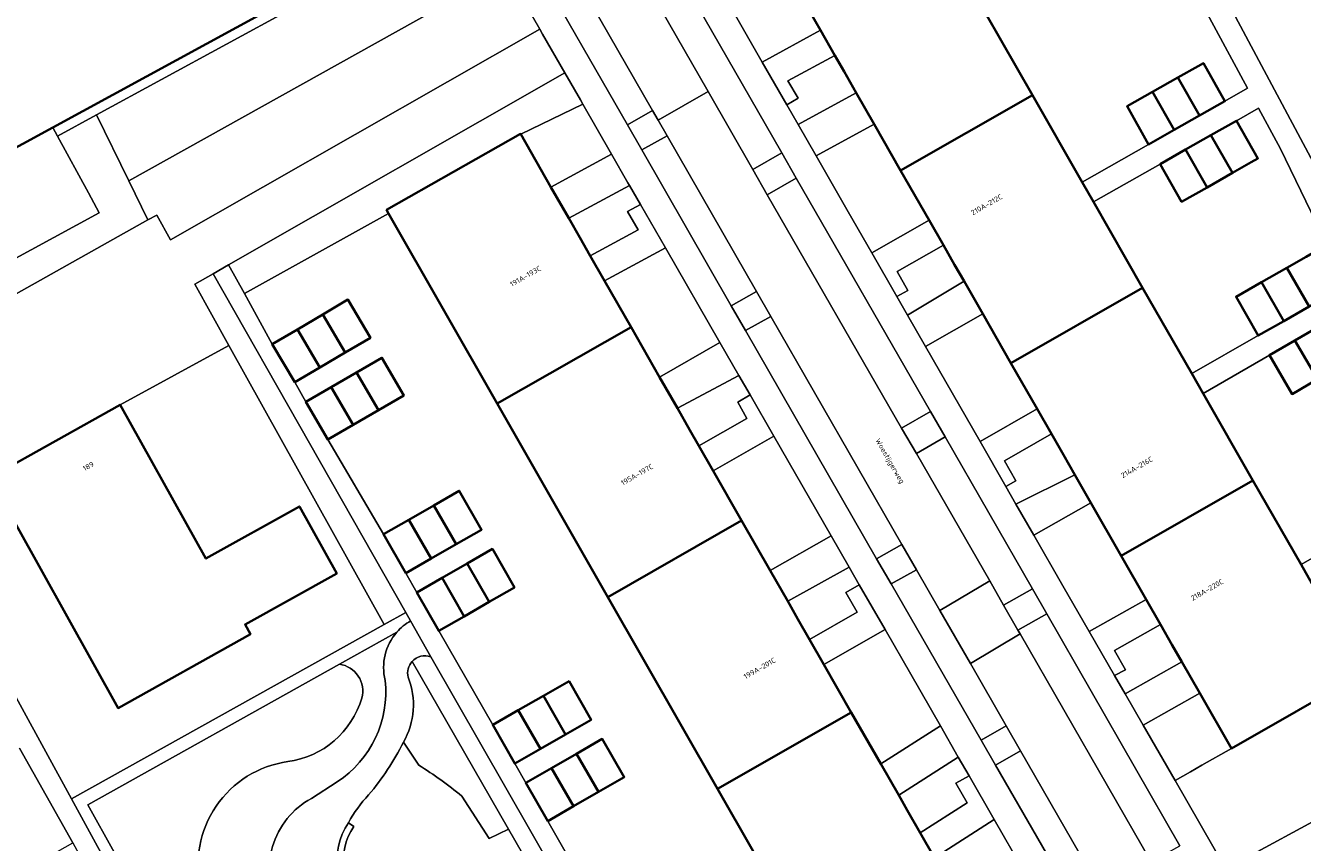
# Model space of a CAD drawing. Header units: metres. Extents: x 154586 to 156144, y 460369 to 462495.
# Tile 10 of 25: x 155165 to 155253, y 461432 to 461488. Entities that reach past the tile are written whole.
import ezdxf
from ezdxf.enums import TextEntityAlignment as Align

# ---------------------------------------------------------------- set-up
doc = ezdxf.new("R2010")
doc.units = ezdxf.units.M
for name, color, linetype, lineweight in [('B-WE-GR-BEPLANTING_CULTUUR_BODEMBEDEKKER-GV', 90, 'Continuous', 18), ('B-WE-GR-BEPLANTING_CULTUUR_HEESTERS-GV', 90, 'Continuous', 18), ('B-WE-GR-GROENVOORZIENING-GV', 80, 'Continuous', 18), ('B-WE-GR-HAAG-GV', 90, 'Continuous', 13), ('B-WE-IE-TERREINAFSCHEIDING_KUNSTMATIG_HEKWERK-G', 20, 'IE-TERREINAFSCHEIDING_KUNSTMATIG-SO', 18), ('B-WE-OG-BEBOUWING-GV', 7, 'Continuous', 35), ('B-WE-OG-BEBOUWING-T18', 10, 'Continuous', 18), ('B-WE-OG-TERREIN_BEGROEID-GV', 7, 'Continuous', 18), ('B-WE-OG-TERREIN_ERF-GV', 7, 'Continuous', 18), ('B-WE-OG-TOPOGRAFIE-T18', 10, 'Continuous', 18), ('B-WE-VH-GESLOTENVERHARDING_BETON-GV', 10, 'Continuous', 18), ('B-WE-VH-VERHARDING_BETONSTRAATSTEEN-GV', 7, 'Continuous', 18), ('B-WE-VH-VERHARDING_SIERBESTRATING-GV', 7, 'Continuous', 18), ('B-WE-VH-VERHARDING_STRAATBAKSTEEN-GV', 252, 'Continuous', 18), ('B-WE-VH-VERHARDING_TEGEL-GV', 252, 'Continuous', 18)]:
    doc.layers.add(name, color=color, linetype=linetype, lineweight=lineweight)
doc.styles.add('NLCS-ISO-M200-T18', font='NLCS-ISO.ttf', dxfattribs={"height": 0.36})
doc.linetypes.add('IE-TERREINAFSCHEIDING_KUNSTMATIG-SO', pattern='A,4,[82,NLCS.SHX,S=0.75,R=90,X=0,Y=0],4,-2', length=10)

msp = doc.modelspace()

# ---------------------------------------------------------------- linework, layer by layer
at = {"layer": 'B-WE-GR-BEPLANTING_CULTUUR_BODEMBEDEKKER-GV', "flags": 128}
for points in [[(155187.546, 461502.233), (155194.3, 461490.153), (155171.794, 461477.57), (155173.123, 461474.86), (155173.731, 461475.201), (155174.689, 461473.492), (155200.292, 461488.083), (155191.052, 461504.189)], [(155169.549, 461482.151), (155171.794, 461477.57), (155194.3, 461490.153), (155187.546, 461502.233), (155184.778, 461500.688), (155189.305, 461492.338), (155187.81, 461491.527), (155187.572, 461491.967)], [(155219.745, 461488.013), (155217.658, 461491.661), (155217.533, 461491.589), (155215.689, 461490.535), (155213.657, 461489.373), (155215.701, 461485.816)], [(155198.961, 461480.812), (155201.056, 461477.146), (155205.255, 461479.432), (155203.276, 461482.882)], [(155169.549, 461482.151), (155166.849, 461480.677), (155168.998, 461476.735), (155169.747, 461475.36), (155136.198, 461457.122), (155137.482, 461454.766), (155138.079, 461453.672), (155158.124, 461464.418), (155157.266, 461465.969), (155173.123, 461474.86), (155171.794, 461477.57)], [(155225.3, 461478.299), (155223.469, 461481.501), (155219.438, 461479.311), (155221.675, 461475.417), (155223.302, 461472.582), (155227.271, 461474.853)], [(155206.612, 461467.424), (155208.587, 461463.969), (155212.771, 461466.361), (155208.994, 461472.928), (155204.778, 461470.633)], [(155232.943, 461464.938), (155230.995, 461468.343), (155227.034, 461466.077), (155230.806, 461459.501), (155234.759, 461461.762)], [(155214.279, 461454.01), (155216.258, 461450.548), (155220.48, 461452.961), (155216.511, 461459.86), (155212.308, 461457.458)], [(155240.585, 461451.576), (155238.482, 461455.252), (155234.538, 461452.996), (155236.55, 461449.488), (155238.372, 461446.323), (155242.314, 461448.552)], [(155221.879, 461440.713), (155223.924, 461437.135), (155228.055, 461439.784), (155226.001, 461443.363), (155224.22, 461446.46), (155219.98, 461444.036)], [(155248.227, 461438.214), (155246.038, 461442.042), (155242.113, 461439.823), (155244.324, 461435.981), (155245.395, 461436.594), (155246.192, 461437.05)], [(155227.65, 461430.615), (155229.479, 461427.416), (155231.525, 461428.585), (155233.753, 461429.859), (155231.793, 461433.272)]]:
    msp.add_lwpolyline(points, close=True, dxfattribs=at)
at = {"layer": 'B-WE-GR-BEPLANTING_CULTUUR_HEESTERS-GV', "flags": 128}
for points in [[(155186.395, 461444.053), (155168.955, 461434.312), (155176.264, 461421.167)], [(155194.872, 461434.91), (155196.786, 461431.975), (155198.121, 461432.606), (155191.434, 461444.243)], [(155190.833, 461438.639), (155191.902, 461437.052)]]:
    msp.add_lwpolyline(points, dxfattribs=at)
at = {"layer": 'B-WE-GR-BEPLANTING_CULTUUR_HEESTERS-GV'}
for points in [[(155187.947, 461441.707, 0.450996), (155186.395, 461444.053)], [(155191.434, 461444.243, 0.249891), (155191.16, 461443.155)], [(155191.16, 461443.155, -0.227848), (155190.833, 461438.639)], [(155182.816, 461437.299, 0.296352), (155187.947, 461441.707)], [(155176.787, 461428.452, -0.442472), (155182.816, 461437.299)], [(155191.902, 461437.052, -0.031683), (155194.872, 461434.91)]]:
    msp.add_lwpolyline(points, format="xyb", dxfattribs=at)
at = {"layer": 'B-WE-GR-GROENVOORZIENING-GV', "flags": 128}
for points in [[(155220.738, 461486.277), (155219.745, 461488.013), (155215.701, 461485.816), (155217.41, 461482.841), (155218.198, 461483.299), (155217.49, 461484.512)], [(155223.469, 461481.501), (155222.228, 461483.671), (155218.192, 461481.479), (155219.438, 461479.311)], [(155209.107, 461480.691), (155208.485, 461481.776), (155208.102, 461482.446), (155206.357, 461481.461), (155207.355, 461479.721)], [(155201.056, 461477.146), (155202.296, 461474.976), (155206.5, 461477.263), (155206.4, 461477.436), (155205.255, 461479.432)], [(155218.062, 461477.771), (155217.07, 461479.515), (155215.058, 461478.355), (155216.057, 461476.606)], [(155203.785, 461472.37), (155204.778, 461470.633), (155208.994, 461472.928), (155207.267, 461475.93), (155206.374, 461475.446), (155207.099, 461474.174)], [(155228.264, 461473.117), (155227.271, 461474.853), (155223.302, 461472.582), (155225.037, 461469.557), (155225.803, 461469.978), (155225.055, 461471.281)], [(155177.632, 461471.134), (155176.372, 461470.415), (155178.739, 461466.154), (155189.486, 461446.81), (155191.004, 461447.636)], [(155230.995, 461468.343), (155229.698, 461470.611), (155225.787, 461468.249), (155227.034, 461466.077)], [(155216.308, 461468.161), (155215.31, 461469.898), (155213.549, 461468.909), (155214.554, 461467.186)], [(155208.587, 461463.969), (155209.827, 461461.799), (155214.091, 461464.067), (155212.771, 461466.361)], [(155211.316, 461459.195), (155212.308, 461457.458), (155216.511, 461459.86), (155214.864, 461462.724), (155214.006, 461462.219), (155214.647, 461461.098)], [(155225.359, 461460.412), (155226.394, 461458.668), (155228.384, 461459.83), (155227.369, 461461.579)], [(155235.752, 461460.026), (155234.759, 461461.762), (155230.806, 461459.501), (155232.597, 461456.378), (155233.293, 461456.761), (155232.493, 461458.162)], [(155238.482, 461455.252), (155237.374, 461457.189), (155233.297, 461455.159), (155234.538, 461452.996)], [(155216.258, 461450.548), (155217.472, 461448.424), (155221.727, 461450.794), (155220.48, 461452.961)], [(155223.638, 461451.361), (155224.649, 461449.623), (155226.402, 461450.6), (155225.393, 461452.354)], [(155218.987, 461445.773), (155219.98, 461444.036), (155224.22, 461446.46), (155222.436, 461449.561), (155221.502, 461449.037), (155222.287, 461447.659)], [(155235.432, 461447.555), (155234.435, 461449.28), (155232.438, 461448.155), (155233.434, 461446.423)], [(155243.307, 461446.816), (155242.314, 461448.552), (155238.372, 461446.323), (155240.135, 461443.259), (155240.893, 461443.66), (155240.12, 461445.014)], [(155246.038, 461442.042), (155244.797, 461444.212), (155240.866, 461441.99), (155242.113, 461439.823)], [(155223.924, 461437.135), (155225.166, 461434.962), (155229.301, 461437.613), (155228.055, 461439.784)], [(155233.615, 461438.055), (155232.618, 461439.787), (155230.877, 461438.791), (155231.868, 461437.057)], [(155226.656, 461432.354), (155227.65, 461430.615), (155231.793, 461433.272), (155230.048, 461436.313), (155229.126, 461435.801), (155229.906, 461434.438)]]:
    msp.add_lwpolyline(points, close=True, dxfattribs=at)
for points in [[(155191.332, 461447.058), (155191.004, 461447.636), (155189.486, 461446.81), (155167.83, 461434.715), (155182.29, 461408.194)], [(155183.076, 461408.678), (155179.674, 461415.034), (155176.264, 461421.167), (155168.955, 461434.312), (155186.395, 461444.053), (155190.378, 461446.277)], [(155189.597, 461406.308), (155210.069, 461414.278), (155192.726, 461444.567)], [(155191.434, 461444.243), (155198.121, 461432.606), (155201.644, 461426.475), (155208.225, 461415.022), (155201.601, 461412.281), (155198.537, 461411.013), (155189.137, 461407.124)]]:
    msp.add_lwpolyline(points, dxfattribs=at)
at = {"layer": 'B-WE-GR-GROENVOORZIENING-GV'}
for points in [[(155190.378, 461446.277, -0.082463), (155191.332, 461447.058)], [(155192.726, 461444.567, 0.304807), (155191.434, 461444.243)]]:
    msp.add_lwpolyline(points, format="xyb", dxfattribs=at)
at = {"layer": 'B-WE-GR-HAAG-GV', "flags": 128}
for points in [[(155220.738, 461486.277), (155219.745, 461488.013), (155215.701, 461485.816), (155217.41, 461482.841), (155218.198, 461483.299), (155217.49, 461484.512)], [(155223.469, 461481.501), (155222.228, 461483.671), (155218.192, 461481.479), (155219.438, 461479.311)], [(155201.056, 461477.146), (155202.296, 461474.976), (155206.5, 461477.263), (155206.4, 461477.436), (155205.255, 461479.432)], [(155203.785, 461472.37), (155204.778, 461470.633), (155208.994, 461472.928), (155207.267, 461475.93), (155206.374, 461475.446), (155207.099, 461474.174)], [(155228.264, 461473.117), (155227.271, 461474.853), (155223.302, 461472.582), (155225.037, 461469.557), (155225.803, 461469.978), (155225.055, 461471.281)], [(155177.632, 461471.134), (155176.372, 461470.415), (155178.739, 461466.154), (155189.486, 461446.81), (155191.004, 461447.636)], [(155230.995, 461468.343), (155229.698, 461470.611), (155225.787, 461468.249), (155227.034, 461466.077)], [(155208.587, 461463.969), (155209.827, 461461.799), (155214.091, 461464.067), (155212.771, 461466.361)], [(155211.316, 461459.195), (155212.308, 461457.458), (155216.511, 461459.86), (155214.864, 461462.724), (155214.006, 461462.219), (155214.647, 461461.098)], [(155235.752, 461460.026), (155234.759, 461461.762), (155230.806, 461459.501), (155232.597, 461456.378), (155233.293, 461456.761), (155232.493, 461458.162)], [(155238.482, 461455.252), (155237.374, 461457.189), (155233.297, 461455.159), (155234.538, 461452.996)], [(155216.258, 461450.548), (155217.472, 461448.424), (155221.727, 461450.794), (155220.48, 461452.961)], [(155218.987, 461445.773), (155219.98, 461444.036), (155224.22, 461446.46), (155222.436, 461449.561), (155221.502, 461449.037), (155222.287, 461447.659)], [(155243.307, 461446.816), (155242.314, 461448.552), (155238.372, 461446.323), (155240.135, 461443.259), (155240.893, 461443.66), (155240.12, 461445.014)], [(155246.038, 461442.042), (155244.797, 461444.212), (155240.866, 461441.99), (155242.113, 461439.823)], [(155223.924, 461437.135), (155225.166, 461434.962), (155229.301, 461437.613), (155228.055, 461439.784)], [(155226.656, 461432.354), (155227.65, 461430.615), (155231.793, 461433.272), (155230.048, 461436.313), (155229.126, 461435.801), (155229.906, 461434.438)]]:
    msp.add_lwpolyline(points, close=True, dxfattribs=at)
for points in [[(155191.332, 461447.058), (155191.004, 461447.636), (155189.486, 461446.81), (155167.83, 461434.715), (155182.29, 461408.194)], [(155183.076, 461408.678), (155179.674, 461415.034), (155176.264, 461421.167), (155168.955, 461434.312), (155186.395, 461444.053), (155190.378, 461446.277)], [(155189.597, 461406.308), (155210.069, 461414.278), (155192.726, 461444.567)], [(155191.434, 461444.243), (155198.121, 461432.606), (155201.644, 461426.475), (155208.225, 461415.022), (155201.601, 461412.281), (155198.537, 461411.013), (155189.137, 461407.124)]]:
    msp.add_lwpolyline(points, dxfattribs=at)
at = {"layer": 'B-WE-GR-HAAG-GV'}
for points in [[(155190.378, 461446.277, -0.082463), (155191.332, 461447.058)], [(155192.726, 461444.567, 0.304807), (155191.434, 461444.243)]]:
    msp.add_lwpolyline(points, format="xyb", dxfattribs=at)
at = {"layer": 'B-WE-IE-TERREINAFSCHEIDING_KUNSTMATIG_HEKWERK-G', "flags": 128}
for points in [[(155166.518, 461481.285), (155166.849, 461480.677)], [(155166.849, 461480.677), (155168.998, 461476.735)], [(155168.998, 461476.735), (155169.747, 461475.36), (155136.198, 461457.122)], [(155179.808, 461469.765), (155189.807, 461475.304)], [(155189.486, 461446.81), (155167.83, 461434.715)]]:
    msp.add_lwpolyline(points, dxfattribs=at)
at = {"layer": 'B-WE-OG-BEBOUWING-GV', "flags": 128}
for points in [[(155223.469, 461481.501), (155225.3, 461478.299), (155234.432, 461483.523), (155231.18, 461489.209), (155230.376, 461490.615), (155226.79, 461496.884), (155217.658, 461491.661), (155219.745, 461488.013), (155220.738, 461486.277), (155221.383, 461485.149), (155222.228, 461483.671)], [(155244.524, 461484.741), (155246.019, 461482.101), (155247.782, 461483.099), (155246.286, 461485.739), (155245.918, 461485.531)], [(155246.019, 461482.101), (155244.524, 461484.741), (155242.761, 461483.743), (155244.256, 461481.102)], [(155227.271, 461474.853), (155228.264, 461473.117), (155229.041, 461471.759), (155229.698, 461470.611), (155230.995, 461468.343), (155232.943, 461464.938), (155242.075, 461470.161), (155238.672, 461476.11), (155237.881, 461477.493), (155234.432, 461483.523), (155225.3, 461478.299)], [(155242.493, 461480.104), (155244.256, 461481.102), (155242.761, 461483.743), (155240.998, 461482.745)], [(155246.814, 461480.742), (155248.303, 461478.125), (155249.594, 461478.859), (155250.065, 461479.127), (155248.576, 461481.744)], [(155203.785, 461472.37), (155203.057, 461473.644), (155202.296, 461474.976), (155201.056, 461477.146), (155198.961, 461480.812), (155198.952, 461480.828), (155189.661, 461475.56), (155189.807, 461475.304), (155197.34, 461462.125), (155206.612, 461467.424), (155204.778, 461470.633)], [(155248.303, 461478.125), (155246.814, 461480.742), (155245.053, 461479.739), (155246.541, 461477.122)], [(155243.291, 461478.737), (155244.779, 461476.12), (155246.541, 461477.122), (155245.053, 461479.739)], [(155255.386, 461469.864), (155253.849, 461472.554), (155253.417, 461472.307), (155252.086, 461471.547), (155253.621, 461468.857)], [(155253.621, 461468.857), (155252.086, 461471.547), (155250.321, 461470.539), (155251.857, 461467.849)], [(155250.321, 461470.539), (155248.556, 461469.531), (155250.092, 461466.842), (155251.857, 461467.849)], [(155234.759, 461461.762), (155235.752, 461460.026), (155236.583, 461458.573), (155237.374, 461457.189), (155238.482, 461455.252), (155240.585, 461451.576), (155249.718, 461456.799), (155246.269, 461462.829), (155245.48, 461464.208), (155242.075, 461470.161), (155232.943, 461464.938)], [(155185.238, 461468.306), (155186.792, 461465.667), (155188.54, 461466.696), (155186.986, 461469.335)], [(155185.044, 461464.637), (155186.792, 461465.667), (155185.238, 461468.306), (155183.49, 461467.276)], [(155183.296, 461463.608), (155185.044, 461464.637), (155183.49, 461467.276), (155181.742, 461466.247)], [(155205.008, 461448.711), (155214.279, 461454.01), (155212.308, 461457.458), (155211.316, 461459.195), (155210.698, 461460.276), (155209.827, 461461.799), (155208.587, 461463.969), (155206.612, 461467.424), (155197.34, 461462.125)], [(155252.633, 461466.509), (155254.195, 461463.81), (155255.956, 461464.829), (155254.394, 461467.528)], [(155254.195, 461463.81), (155252.633, 461466.509), (155250.871, 461465.49), (155252.434, 461462.791)], [(155189.103, 461461.667), (155190.859, 461462.684), (155189.341, 461465.306), (155187.584, 461464.288)], [(155185.828, 461463.271), (155187.346, 461460.649), (155189.103, 461461.667), (155187.584, 461464.288)], [(155187.346, 461460.649), (155185.828, 461463.271), (155184.071, 461462.254), (155185.59, 461459.632)], [(155162.25, 461457.057), (155162.137, 461456.994), (155171.05, 461441.015), (155180.226, 461446.134), (155179.85, 461446.808), (155186.208, 461450.355), (155183.62, 461454.994), (155177.139, 461451.379), (155171.191, 461462.042)], [(155194.492, 461452.372), (155196.252, 461453.382), (155194.703, 461456.082), (155192.942, 461455.071)], [(155246.038, 461442.042), (155248.227, 461438.214), (155257.36, 461443.438), (155253.812, 461449.642), (155253.057, 461450.962), (155249.718, 461456.799), (155240.585, 461451.576), (155242.314, 461448.552), (155243.307, 461446.816), (155244.131, 461445.375), (155244.797, 461444.212)], [(155191.208, 461454.075), (155192.757, 461451.376), (155194.492, 461452.372), (155192.942, 461455.071)], [(155190.996, 461450.366), (155192.757, 461451.376), (155191.208, 461454.075), (155189.447, 461453.064)], [(155221.879, 461440.713), (155219.98, 461444.036), (155218.987, 461445.773), (155218.185, 461447.176), (155217.472, 461448.424), (155216.258, 461450.548), (155214.279, 461454.01), (155205.008, 461448.711), (155212.608, 461435.414)], [(155196.774, 461448.371), (155198.53, 461449.383), (155196.997, 461452.044), (155195.24, 461451.032)], [(155195.041, 461447.372), (155196.774, 461448.371), (155195.24, 461451.032), (155193.507, 461450.034)], [(155191.751, 461449.021), (155193.285, 461446.36), (155195.041, 461447.372), (155193.507, 461450.034)], [(155202.067, 461439.17), (155203.845, 461440.187), (155202.311, 461442.869), (155200.533, 461441.853)], [(155200.331, 461438.177), (155202.067, 461439.17), (155200.533, 461441.853), (155198.797, 461440.86)], [(155198.797, 461440.86), (155197.019, 461439.843), (155198.553, 461437.161), (155200.331, 461438.177)], [(155221.879, 461440.713), (155212.608, 461435.414), (155220.208, 461422.117), (155229.479, 461427.416), (155227.65, 461430.615), (155226.656, 461432.354), (155225.756, 461433.929), (155225.166, 461434.962), (155223.924, 461437.135)], [(155202.833, 461437.848), (155204.359, 461435.2), (155206.138, 461436.226), (155204.612, 461438.873)], [(155202.627, 461434.201), (155204.359, 461435.2), (155202.833, 461437.848), (155201.101, 461436.849)], [(155199.322, 461435.823), (155200.848, 461433.176), (155202.627, 461434.201), (155201.101, 461436.849)]]:
    msp.add_lwpolyline(points, close=True, dxfattribs=at)
msp.add_lwpolyline([(155152.452, 461473.619), (155166.518, 461481.285), (155187.833, 461492.902)], dxfattribs=at)
at = {"layer": 'B-WE-OG-TERREIN_BEGROEID-GV', "flags": 128}
for points in [[(155190.378, 461446.277), (155186.395, 461444.053)], [(155191.902, 461437.052), (155190.833, 461438.639)], [(155184.456, 461434.749), (155186.243, 461435.896)], [(155200.245, 461424.977), (155201.644, 461426.475), (155198.121, 461432.606), (155196.786, 461431.975), (155194.872, 461434.91)], [(155187.025, 461433.062), (155187.395, 461432.806)]]:
    msp.add_lwpolyline(points, dxfattribs=at)
at = {"layer": 'B-WE-OG-TERREIN_BEGROEID-GV'}
for points in [[(155189.564, 461442.93, -0.244966), (155190.378, 461446.277)], [(155186.395, 461444.053, -0.450996), (155187.947, 461441.707)], [(155186.243, 461435.896, 0.281328), (155189.564, 461442.93)], [(155187.947, 461441.707, -0.296352), (155182.816, 461437.299)], [(155190.833, 461438.639, -0.058428), (155188.422, 461434.992)], [(155182.816, 461437.299, 0.442472), (155176.787, 461428.452)], [(155194.872, 461434.91, 0.031683), (155191.902, 461437.052)], [(155188.422, 461434.992, 0.064649), (155187.025, 461433.062)], [(155182.233, 461427.129, -0.414582), (155184.456, 461434.749)], [(155187.395, 461432.806, 0.408756), (155188.356, 461427.226)]]:
    msp.add_lwpolyline(points, format="xyb", dxfattribs=at)
at = {"layer": 'B-WE-OG-TERREIN_ERF-GV', "flags": 128}
for points in [[(155223.278, 461536.229), (155254.64, 461477.493)], [(155220.208, 461422.117), (155212.608, 461435.414), (155205.008, 461448.711), (155197.34, 461462.125), (155189.807, 461475.304), (155179.808, 461469.765), (155181.742, 461466.247), (155183.49, 461467.276), (155185.238, 461468.306), (155186.986, 461469.335), (155188.54, 461466.696), (155186.792, 461465.667), (155185.044, 461464.637), (155183.296, 461463.608), (155184.071, 461462.254), (155185.828, 461463.271), (155187.584, 461464.288), (155189.341, 461465.306), (155190.859, 461462.684), (155189.103, 461461.667), (155187.346, 461460.649), (155185.59, 461459.632), (155189.447, 461453.064), (155191.208, 461454.075), (155192.942, 461455.071), (155194.703, 461456.082), (155196.252, 461453.382), (155194.492, 461452.372), (155192.757, 461451.376), (155190.996, 461450.366), (155191.751, 461449.021), (155193.507, 461450.034), (155195.24, 461451.032), (155196.997, 461452.044), (155198.53, 461449.383), (155196.774, 461448.371), (155195.041, 461447.372), (155193.285, 461446.36), (155197.019, 461439.843), (155198.797, 461440.86), (155200.533, 461441.853), (155202.311, 461442.869), (155203.845, 461440.187), (155202.067, 461439.17), (155200.331, 461438.177), (155198.553, 461437.161), (155199.322, 461435.823), (155201.101, 461436.849), (155202.833, 461437.848), (155204.612, 461438.873), (155206.138, 461436.226), (155204.359, 461435.2), (155202.627, 461434.201), (155200.848, 461433.176), (155204.565, 461426.65)], [(155164.398, 461429.708), (155166.147, 461430.678), (155167.909, 461431.655), (155164.227, 461438.228)]]:
    msp.add_lwpolyline(points, dxfattribs=at)
for points in [[(155242.493, 461480.104), (155240.998, 461482.745), (155242.761, 461483.743), (155244.524, 461484.741), (155245.918, 461485.531), (155246.286, 461485.739), (155247.782, 461483.099), (155249.357, 461483.991), (155242.824, 461496.082), (155240.982, 461494.995), (155242.532, 461492.367), (155242.249, 461492.2), (155240.791, 461491.339), (155239.051, 461490.312), (155237.31, 461489.284), (155235.759, 461491.912), (155231.18, 461489.209), (155234.432, 461483.523), (155237.881, 461477.493)], [(155189.807, 461475.304), (155189.661, 461475.56), (155198.952, 461480.828), (155198.961, 461480.812), (155203.276, 461482.882), (155203.104, 461483.182), (155202.027, 461485.059), (155178.715, 461471.752), (155179.808, 461469.765)], [(155248.303, 461478.125), (155246.541, 461477.122), (155244.779, 461476.12), (155243.291, 461478.737), (155238.672, 461476.11), (155242.075, 461470.161), (155245.48, 461464.208), (155250.092, 461466.842), (155248.556, 461469.531), (155250.321, 461470.539), (155252.086, 461471.547), (155253.417, 461472.307), (155253.849, 461472.554), (155255.386, 461469.864), (155256.201, 461470.329), (155251.625, 461479.795), (155250.102, 461482.612), (155248.576, 461481.744), (155250.065, 461479.127), (155249.594, 461478.859)], [(155257.69, 461453.619), (155256.128, 461456.342), (155257.883, 461457.348), (155259.637, 461458.354), (155261.391, 461459.36), (155262.953, 461456.637), (155263.645, 461457.034), (155256.943, 461469.002), (155256.156, 461468.547), (155257.717, 461465.848), (155255.956, 461464.829), (155254.195, 461463.81), (155252.434, 461462.791), (155250.871, 461465.49), (155246.269, 461462.829), (155249.718, 461456.799), (155253.057, 461450.962)], [(155178.739, 461466.154), (155171.191, 461462.042), (155177.139, 461451.379), (155183.62, 461454.994), (155186.208, 461450.355), (155179.85, 461446.808), (155180.226, 461446.134), (155171.05, 461441.015), (155162.137, 461456.994), (155162.25, 461457.057), (155160.404, 461460.301), (155155.348, 461457.529), (155167.83, 461434.715), (155189.486, 461446.81)], [(155263.756, 461455.321), (155265.225, 461452.748), (155263.466, 461451.743), (155261.708, 461450.739), (155260.286, 461449.927), (155259.949, 461449.735), (155258.481, 461452.307), (155253.812, 461449.642), (155257.36, 461443.438), (155248.227, 461438.214), (155246.192, 461437.05), (155245.395, 461436.594), (155244.324, 461435.981), (155247.842, 461429.87), (155271.631, 461442.771), (155264.398, 461455.688)]]:
    msp.add_lwpolyline(points, close=True, dxfattribs=at)
at = {"layer": 'B-WE-VH-GESLOTENVERHARDING_BETON-GV'}
for points in [[(155187.025, 461433.062, 0.408972), (155188.093, 461426.861)], [(155188.356, 461427.226, -0.408756), (155187.395, 461432.806)]]:
    msp.add_lwpolyline(points, format="xyb", dxfattribs=at)
at = {"layer": 'B-WE-VH-GESLOTENVERHARDING_BETON-GV', "flags": 128}
msp.add_lwpolyline([(155187.395, 461432.806), (155187.025, 461433.062)], dxfattribs=at)
at = {"layer": 'B-WE-VH-VERHARDING_BETONSTRAATSTEEN-GV', "flags": 128}
for points in [[(155222.228, 461483.671), (155221.383, 461485.149), (155220.738, 461486.277), (155217.49, 461484.512), (155218.198, 461483.299), (155217.41, 461482.841), (155218.192, 461481.479)], [(155202.296, 461474.976), (155203.057, 461473.644), (155203.785, 461472.37), (155207.099, 461474.174), (155206.374, 461475.446), (155207.267, 461475.93), (155206.5, 461477.263)], [(155229.698, 461470.611), (155229.041, 461471.759), (155228.264, 461473.117), (155225.055, 461471.281), (155225.803, 461469.978), (155225.037, 461469.557), (155225.787, 461468.249)], [(155209.827, 461461.799), (155210.698, 461460.276), (155211.316, 461459.195), (155214.647, 461461.098), (155214.006, 461462.219), (155214.864, 461462.724), (155214.091, 461464.067)], [(155237.374, 461457.189), (155236.583, 461458.573), (155235.752, 461460.026), (155232.493, 461458.162), (155233.293, 461456.761), (155232.597, 461456.378), (155233.297, 461455.159)], [(155217.472, 461448.424), (155218.185, 461447.176), (155218.987, 461445.773), (155222.287, 461447.659), (155221.502, 461449.037), (155222.436, 461449.561), (155221.727, 461450.794)], [(155244.797, 461444.212), (155244.131, 461445.375), (155243.307, 461446.816), (155240.12, 461445.014), (155240.893, 461443.66), (155240.135, 461443.259), (155240.866, 461441.99)], [(155225.166, 461434.962), (155225.756, 461433.929), (155226.656, 461432.354), (155229.906, 461434.438), (155229.126, 461435.801), (155230.048, 461436.313), (155229.301, 461437.613)]]:
    msp.add_lwpolyline(points, close=True, dxfattribs=at)
at = {"layer": 'B-WE-VH-VERHARDING_SIERBESTRATING-GV'}
for points in [[(155191.332, 461447.058, 0.082463), (155190.378, 461446.277)], [(155190.378, 461446.277, 0.244966), (155189.564, 461442.93)], [(155191.434, 461444.243, -0.304807), (155192.726, 461444.567)], [(155191.16, 461443.155, -0.249891), (155191.434, 461444.243)], [(155189.564, 461442.93, -0.281328), (155186.243, 461435.896)], [(155190.833, 461438.639, 0.227848), (155191.16, 461443.155)], [(155188.422, 461434.992, 0.058428), (155190.833, 461438.639)], [(155187.025, 461433.062, -0.064649), (155188.422, 461434.992)], [(155184.456, 461434.749, 0.414582), (155182.233, 461427.129)], [(155188.093, 461426.861, -0.408972), (155187.025, 461433.062)]]:
    msp.add_lwpolyline(points, format="xyb", dxfattribs=at)
at = {"layer": 'B-WE-VH-VERHARDING_SIERBESTRATING-GV', "flags": 128}
for points in [[(155192.726, 461444.567), (155191.332, 461447.058)], [(155186.243, 461435.896), (155184.456, 461434.749)]]:
    msp.add_lwpolyline(points, dxfattribs=at)
at = {"layer": 'B-WE-VH-VERHARDING_STRAATBAKSTEEN-GV', "flags": 128}
for points in [[(155201.041, 461494.775), (155201.425, 461494.104), (155208.102, 461482.446), (155208.485, 461481.776), (155211.959, 461483.779), (155205.936, 461494.279), (155204.939, 461496.018), (155204.498, 461496.786)], [(155211.959, 461483.779), (155215.058, 461478.355), (155217.07, 461479.515), (155207.933, 461495.423), (155205.936, 461494.279)], [(155199.683, 461493.096), (155206.357, 461481.461), (155208.102, 461482.446), (155201.425, 461494.104)], [(155215.31, 461469.898), (155216.308, 461468.161), (155225.393, 461452.354), (155226.402, 461450.6), (155228.028, 461447.769), (155231.477, 461449.828), (155226.394, 461458.668), (155225.359, 461460.412), (155216.057, 461476.606), (155215.058, 461478.355), (155211.959, 461483.779), (155208.485, 461481.776), (155209.107, 461480.691)], [(155215.31, 461469.898), (155209.107, 461480.691), (155207.355, 461479.721), (155213.549, 461468.909)], [(155216.057, 461476.606), (155225.359, 461460.412), (155227.369, 461461.579), (155218.062, 461477.771)], [(155216.308, 461468.161), (155214.554, 461467.186), (155223.638, 461451.361), (155225.393, 461452.354)], [(155226.394, 461458.668), (155231.477, 461449.828), (155232.438, 461448.155), (155234.435, 461449.28), (155228.384, 461459.83)], [(155232.618, 461439.787), (155230.136, 461444.101), (155228.028, 461447.769), (155226.402, 461450.6), (155224.649, 461449.623), (155230.877, 461438.791)], [(155231.477, 461449.828), (155228.028, 461447.769), (155230.136, 461444.101), (155233.584, 461446.163), (155233.434, 461446.423), (155232.438, 461448.155)], [(155244.662, 461431.464), (155235.432, 461447.555), (155233.434, 461446.423), (155233.584, 461446.163), (155242.659, 461430.348)], [(155252.746, 461412.784), (155243.666, 461428.594), (155242.659, 461430.348), (155233.584, 461446.163), (155230.136, 461444.101), (155232.618, 461439.787), (155233.615, 461438.055), (155242.91, 461421.897), (155243.893, 461420.188), (155250.023, 461409.514), (155251.021, 461407.777), (155251.399, 461407.118), (155254.829, 461409.158), (155253.744, 461411.046)], [(155231.868, 461437.057), (155241.182, 461420.912), (155242.91, 461421.897), (155233.615, 461438.055)]]:
    msp.add_lwpolyline(points, close=True, dxfattribs=at)
at = {"layer": 'B-WE-VH-VERHARDING_TEGEL-GV', "flags": 128}
for points in [[(155161.924, 461554.864), (155163.964, 461551.317), (155175.282, 461531.638), (155179.907, 461523.595), (155180.739, 461522.126), (155190.205, 461505.663), (155191.052, 461504.189), (155200.292, 461488.083), (155200.48, 461487.755), (155202.027, 461485.059), (155203.104, 461483.182), (155203.276, 461482.882), (155205.255, 461479.432), (155206.4, 461477.436), (155206.5, 461477.263), (155207.267, 461475.93), (155208.994, 461472.928), (155212.771, 461466.361), (155214.091, 461464.067), (155214.864, 461462.724)], [(155241.182, 461420.912), (155231.868, 461437.057), (155230.877, 461438.791), (155224.649, 461449.623), (155223.638, 461451.361), (155214.554, 461467.186), (155213.549, 461468.909), (155207.355, 461479.721), (155206.357, 461481.461), (155199.683, 461493.096), (155198.68, 461494.831), (155189.552, 461510.717), (155188.58, 461512.481), (155179.282, 461528.606), (155178.287, 461530.335), (155169.14, 461546.248), (155168.134, 461547.99), (155165.705, 461552.256), (155167.169, 461553.09)], [(155179.679, 461539.972), (155180.382, 461538.717), (155180.483, 461538.546), (155182.496, 461539.71), (155183.485, 461537.954), (155189.534, 461527.479), (155190.526, 461525.727), (155199.797, 461509.615), (155200.801, 461507.869), (155206.941, 461497.153), (155207.933, 461495.423), (155217.07, 461479.515), (155218.062, 461477.771), (155227.369, 461461.579), (155228.384, 461459.83), (155234.435, 461449.28), (155235.432, 461447.555), (155244.662, 461431.464)], [(155254.64, 461477.493), (155223.278, 461536.229)], [(155242.824, 461496.082), (155249.357, 461483.991), (155247.782, 461483.099), (155246.019, 461482.101), (155244.256, 461481.102), (155242.493, 461480.104), (155237.881, 461477.493), (155238.672, 461476.11), (155243.291, 461478.737), (155245.053, 461479.739), (155246.814, 461480.742), (155248.576, 461481.744), (155250.102, 461482.612), (155251.625, 461479.795), (155256.201, 461470.329)], [(155247.842, 461429.87), (155244.324, 461435.981), (155242.113, 461439.823), (155240.866, 461441.99), (155240.135, 461443.259), (155238.372, 461446.323), (155236.55, 461449.488), (155234.538, 461452.996), (155233.297, 461455.159), (155232.597, 461456.378), (155230.806, 461459.501), (155227.034, 461466.077), (155225.787, 461468.249), (155225.037, 461469.557), (155223.302, 461472.582), (155221.675, 461475.417), (155219.438, 461479.311), (155218.192, 461481.479), (155217.41, 461482.841), (155215.701, 461485.816), (155213.657, 461489.373), (155212.949, 461490.605), (155212.129, 461492.036), (155211.312, 461493.46)], [(155187.833, 461492.902), (155166.518, 461481.285), (155166.849, 461480.677), (155169.549, 461482.151), (155187.572, 461491.967)], [(155204.565, 461426.65), (155200.848, 461433.176), (155199.322, 461435.823), (155198.553, 461437.161), (155197.019, 461439.843), (155193.285, 461446.36), (155191.751, 461449.021), (155190.996, 461450.366), (155189.447, 461453.064), (155185.59, 461459.632), (155184.071, 461462.254), (155183.296, 461463.608), (155181.742, 461466.247), (155179.808, 461469.765), (155178.715, 461471.752), (155177.632, 461471.134), (155191.004, 461447.636), (155191.332, 461447.058), (155192.726, 461444.567), (155210.069, 461414.278)], [(155253.621, 461468.857), (155251.857, 461467.849), (155250.092, 461466.842), (155245.48, 461464.208), (155246.269, 461462.829), (155250.871, 461465.49), (155252.633, 461466.509), (155254.394, 461467.528)], [(155214.864, 461462.724), (155216.511, 461459.86), (155220.48, 461452.961), (155221.727, 461450.794), (155222.436, 461449.561), (155224.22, 461446.46), (155226.001, 461443.363), (155228.055, 461439.784), (155229.301, 461437.613), (155230.048, 461436.313), (155231.793, 461433.272), (155233.753, 461429.859)], [(155182.29, 461408.194), (155167.83, 461434.715), (155155.348, 461457.529)], [(155257.69, 461453.619), (155253.057, 461450.962), (155253.812, 461449.642)], [(155271.631, 461442.771), (155247.842, 461429.87)], [(155164.227, 461438.228), (155167.909, 461431.655), (155169.423, 461428.925), (155170.133, 461427.579), (155171.632, 461424.886), (155175.271, 461418.217), (155176.735, 461415.526), (155177.48, 461414.175), (155178.929, 461411.476), (155180.849, 461407.9), (155182.766, 461404.328), (155177.315, 461402.236), (155161.063, 461396)]]:
    msp.add_lwpolyline(points, dxfattribs=at)
for points in [[(155202.027, 461485.059), (155200.48, 461487.755), (155200.292, 461488.083), (155174.689, 461473.492), (155173.731, 461475.201), (155173.123, 461474.86), (155157.266, 461465.969), (155158.124, 461464.418), (155159.575, 461461.799), (155160.404, 461460.301), (155162.25, 461457.057), (155171.191, 461462.042), (155178.739, 461466.154), (155176.372, 461470.415), (155177.632, 461471.134), (155178.715, 461471.752)], [(155166.518, 461481.285), (155152.452, 461473.619), (155152.716, 461473.135), (155153.153, 461473.373), (155153.305, 461473.095), (155144.683, 461468.406), (155144.522, 461468.679), (155144.96, 461468.917), (155137.213, 461483.129), (155136.363, 461484.695), (155124.694, 461478.224), (155125.47, 461476.8), (155130.345, 461467.858), (155133.099, 461462.806), (155134.215, 461460.759), (155136.198, 461457.122), (155169.747, 461475.36), (155168.998, 461476.735), (155166.849, 461480.677)]]:
    msp.add_lwpolyline(points, close=True, dxfattribs=at)

# ---------------------------------------------------------------- texts
at = {"layer": 'B-WE-OG-BEBOUWING-T18', "style": 'NLCS-ISO-M200-T18'}
for s, rotation, p in [('210A-212C', 29.8, (155231.266, 461475.926)), ('191A-193C', 29.7, (155199.294, 461470.96)), ('189', 29.2, (155168.988, 461457.78)), ('195A-197C', 29.7, (155207.028, 461457.202)), ('214A-216C', 29.8, (155241.681, 461457.716)), ('218A-220C', 29.8, (155246.543, 461449.214)), ('199A-201C', 29.7, (155215.527, 461443.767))]:
    msp.add_text(s, height=0.36, rotation=rotation, dxfattribs=at).set_placement(p, align=Align.MIDDLE)
at = {"layer": 'B-WE-OG-TOPOGRAFIE-T18', "style": 'NLCS-ISO-M200-T18'}
msp.add_text('Woestijgerweg', height=0.36, rotation=299.9, dxfattribs=at).set_placement((155224.521, 461458.124), align=Align.MIDDLE)

doc.saveas('drawing.dxf')
